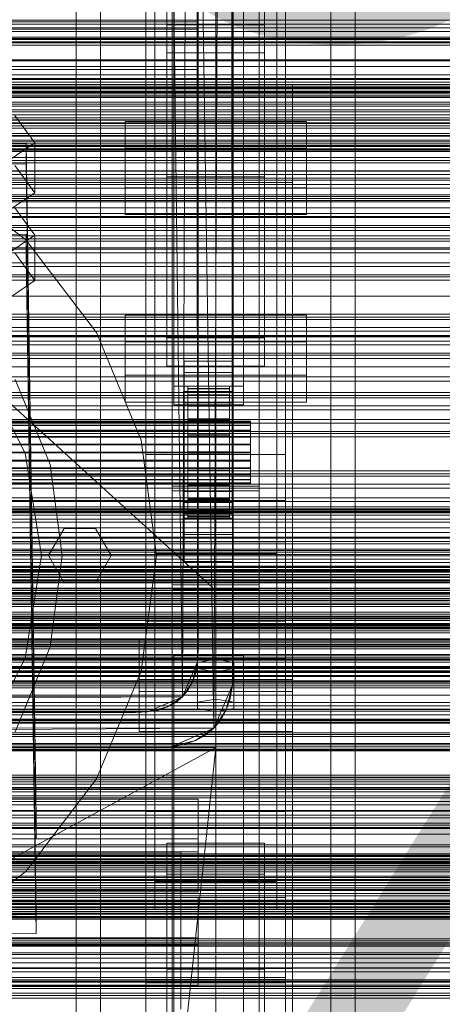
# Model space of a CAD drawing. Header units: millimetres. Extents: x -2233 to 61924, y -68080 to 6847.
# Tile 209 of 256: x 374 to 495, y -34379 to -34096. Entities that reach past the tile are written whole.
import ezdxf

# ---------------------------------------------------------------- set-up
doc = ezdxf.new("R2010")
doc.units = ezdxf.units.MM
for name, color, linetype, lineweight in [('COTAS_O', 1, 'Continuous', 0), ('COTAS_P', 1, 'Continuous', 0), ('frontal_briquetadora', 7, 'Continuous', 0), ('frontal_C01', 7, 'Continuous', 0), ('frontal_C02', 7, 'Continuous', 0), ('frontal_C03', 7, 'Continuous', 0), ('frontal_mezcladora', 7, 'Continuous', 0), ('frontal_secador', 7, 'Continuous', 0), ('frontal_tolva', 7, 'Continuous', 0)]:
    doc.layers.add(name, color=color, linetype=linetype, lineweight=lineweight)
doc.dimstyles.new('R19_100', dxfattribs={"dimtxt": 250, "dimasz": 150, "dimexe": 150, "dimexo": 80, "dimgap": 100, "dimtad": 1, "dimtih": 1, "dimtoh": 1, "dimdsep": 46, "dimcen": 0.09, "dimadec": 0, "dimazin": 0, "dimtfac": 1, "dimtdec": 4, "dimtofl": 0, "dimtmove": 0, "dimatfit": 3, "dimfxl": 1, "dimtolj": 1, "dimtzin": 0, "dimarcsym": 0})

# ---------------------------------------------------------------- blocks, each defined once
blk = doc.blocks.new('DIM_R27_48')
at = {"layer": 'COTAS_P'}
for p, q in [((-1750, -34600), (-1600, -34555)), ((2600, -34600), (2450, -34555)), ((-1750, -35500), (-1750, -34600)), ((-1750, -34600), (2600, -34600)), ((-1750, -34600), (-1600, -34645)), ((2600, -34600), (2450, -34645)), ((2600, -35500), (2600, -34600))]:
    blk.add_line(p, q, dxfattribs=at)
blk.add_text('4350 P', height=250, dxfattribs=at).set_placement((425, -34500))
blk = doc.blocks.new('DIM_R27_50')
at = {"layer": 'COTAS_P'}
for p, q in [((1705.78, -34504.95), (1551.9, -34475.9)), ((-194.22, -34704.95), (1705.78, -34504.95)), ((1705.78, -34504.95), (1561.32, -34565.4)), ((1800, -35400), (1705.78, -34504.95)), ((-194.22, -34704.95), (-49.75, -34644.49)), ((-100, -35600), (-194.22, -34704.95)), ((-194.22, -34704.95), (-40.33, -34734))]:
    blk.add_line(p, q, dxfattribs=at)
blk.add_text('1910.5 P', height=250, rotation=6.009, dxfattribs=at).set_placement((745.32, -34505.49))
blk = doc.blocks.new('DIM_R27_52')
at = {"layer": 'COTAS_O'}
for p, q in [((-1725, -33700), (-1575, -33655)), ((1725, -33700), (1575, -33655)), ((-1725, -34400), (-1725, -33700)), ((-1725, -33700), (1725, -33700)), ((-1725, -33700), (-1575, -33745)), ((1725, -33700), (1575, -33745)), ((1725, -34400), (1725, -33700))]:
    blk.add_line(p, q, dxfattribs=at)
blk.add_text('3450 O', height=250, dxfattribs=at).set_placement((0, -33600))
blk = doc.blocks.new('DIM_R27_53')
at = {"layer": 'COTAS_P'}
for p, q in [((-150, -32000), (550, -32000)), ((550, -32000), (505, -32150)), ((550, -34600), (550, -32000)), ((550, -32000), (595, -32150)), ((550, -34600), (505, -34450)), ((550, -34600), (595, -34450)), ((-150, -34600), (550, -34600))]:
    blk.add_line(p, q, dxfattribs=at)
blk.add_text('2600 P', height=250, rotation=90, dxfattribs=at).set_placement((450, -33300))
blk = doc.blocks.new('DIM_R27_56')
at = {"layer": 'COTAS_O'}
for p, q in [((-650, -34200), (-500, -34155)), ((650, -34200), (500, -34155)), ((-650, -34900), (-650, -34200)), ((-650, -34200), (650, -34200)), ((-650, -34200), (-500, -34245)), ((650, -34200), (500, -34245)), ((650, -34900), (650, -34200))]:
    blk.add_line(p, q, dxfattribs=at)
blk.add_text('1300 O', height=250, dxfattribs=at).set_placement((0, -34100))
blk = doc.blocks.new('DIM_R27_61')
at = {"layer": 'COTAS_P'}
for p, q in [((-305, -34680), (395, -34680)), ((395, -34680), (350, -34830)), ((395, -36000), (395, -34680)), ((395, -34680), (440, -34830)), ((395, -36000), (350, -35850)), ((395, -36000), (440, -35850)), ((-305, -36000), (395, -36000))]:
    blk.add_line(p, q, dxfattribs=at)
blk.add_text('1320 P', height=250, rotation=90, dxfattribs=at).set_placement((295, -35340))

msp = doc.modelspace()

# ---------------------------------------------------------------- linework, layer by layer
at = {"layer": 'frontal_briquetadora'}
for p, q in [((430, -34260), (430, -33820)), ((430, -34680), (430, -33820)), ((210, -34060), (430, -34260)), ((430, -34060), (430, -34490)), ((430, -34260), (430, -34060)), ((430, -34060), (430, -34496)), ((430, -34060), (430, -34305)), ((430, -34116.167), (430, -34115)), ((430, -34119.649), (430, -34116.167)), ((452, -34116.167), (452, -34115)), ((452, -34119.649), (452, -34116.167)), ((430, -34125.397), (430, -34119.649)), ((452, -34125.397), (452, -34119.649)), ((430, -34133.327), (430, -34125.397)), ((452, -34133.327), (452, -34125.397)), ((430, -34143.323), (430, -34133.327)), ((452, -34143.323), (452, -34133.327)), ((452, -34135.964), (452, -34134.226)), ((452, -34139.095), (452, -34135.964)), ((452, -34143), (452, -34139.095)), ((210, -34143), (452, -34143)), ((430, -34155.238), (430, -34143.323)), ((452, -34143), (452, -34146.905)), ((452, -34155.238), (452, -34143.323)), ((452, -34146.905), (452, -34150.036)), ((452, -34150.036), (452, -34151.774)), ((430, -34168.9), (430, -34155.238)), ((452, -34168.9), (452, -34155.238)), ((430, -34184.11), (430, -34168.9)), ((452, -34184.11), (452, -34168.9)), ((452, -34174.625), (452, -34172.888)), ((452, -34176.894), (452, -34173.435)), ((452, -34177.757), (452, -34174.625)), ((452, -34183.693), (452, -34176.894)), ((452, -34181.662), (452, -34177.757)), ((210, -34181.662), (452, -34181.662)), ((430, -34200.644), (430, -34184.11)), ((452, -34181.662), (452, -34185.567)), ((452, -34193.602), (452, -34183.693)), ((452, -34200.644), (452, -34184.11)), ((452, -34185.567), (452, -34188.698)), ((452, -34188.698), (452, -34190.436)), ((452, -34206.283), (452, -34193.602)), ((430, -34218.263), (430, -34200.644)), ((452, -34218.263), (452, -34200.644)), ((452, -34221.304), (452, -34206.283)), ((430, -34236.709), (430, -34218.263)), ((452, -34236.709), (452, -34218.263)), ((452, -34238.153), (452, -34221.304)), ((430, -34255.714), (430, -34236.709)), ((452, -34255.714), (452, -34236.709)), ((452, -34256.258), (452, -34238.153)), ((430, -34275), (430, -34255.714)), ((452, -34275), (452, -34255.714)), ((452, -34275), (452, -34256.258)), ((210, -34260), (430, -34260)), ((430, -34260), (430, -34305)), ((430, -34680), (430, -34260)), ((430, -34496), (430, -34260)), ((452, -34267.964), (452, -34266.226)), ((452, -34271.095), (452, -34267.964)), ((750, -34270.216), (200, -34270.216)), ((452, -34275), (452, -34271.095)), ((750, -34275), (200, -34275)), ((210, -34275), (452, -34275)), ((452, -34275), (430, -34275)), ((430, -34275), (430, -34294.286)), ((452, -34275), (452, -34278.905)), ((452, -34275), (452, -34293.742)), ((452, -34275), (452, -34294.286)), ((750, -34279.784), (200, -34279.784)), ((452, -34278.905), (452, -34282.036)), ((452, -34282.036), (452, -34283.774)), ((430, -34294.286), (430, -34313.291)), ((452, -34293.742), (452, -34311.847)), ((452, -34294.286), (452, -34313.291)), ((430, -34305), (210, -34305)), ((430, -34305), (222, -34418.333)), ((430, -34305), (418, -34418.333)), ((430, -34471), (430, -34305)), ((430, -34680), (430, -34305)), ((430, -34305), (430, -34496)), ((430, -34313.291), (430, -34331.737)), ((452, -34311.847), (452, -34328.696)), ((452, -34313.291), (452, -34331.737)), ((452, -34328.696), (452, -34343.717)), ((430, -34331.737), (430, -34349.356)), ((452, -34331.737), (452, -34349.356)), ((452, -34343.717), (452, -34356.398)), ((430, -34349.356), (430, -34365.89)), ((452, -34349.356), (452, -34365.89)), ((452, -34356.398), (452, -34366.307)), ((452, -34361.302), (452, -34359.564)), ((452, -34364.433), (452, -34361.302)), ((452, -34368.338), (452, -34364.433)), ((430, -34365.89), (430, -34381.1)), ((452, -34365.89), (452, -34381.1)), ((452, -34366.307), (452, -34373.106)), ((210, -34368.338), (452, -34368.338)), ((452, -34368.338), (452, -34372.243)), ((452, -34372.243), (452, -34375.375)), ((452, -34373.106), (452, -34376.565)), ((452, -34375.375), (452, -34377.112))]:
    msp.add_line(p, q, dxfattribs=at)
at = {"layer": 'frontal_C01'}
for p, q in [((410, -34323.351), (410, -33999.812)), ((450, -33999.812), (450, -34323.351)), ((410, -34371.499), (410, -34047.96)), ((410, -34372.443), (410, -34048.905)), ((450, -34371.499), (450, -34047.96)), ((450, -34048.905), (450, -34372.443)), ((417.5, -34657.873), (417.5, -34055.074)), ((442.5, -34055.074), (442.5, -34657.873)), ((418, -34201.387), (418, -34059.306)), ((438, -34059.306), (438, -34201.387)), ((412.5, -34343.381), (412.5, -34064.12)), ((418, -34064.699), (418, -34206.779)), ((438, -34206.779), (438, -34064.699)), ((447.5, -34064.12), (447.5, -34343.381)), ((412.5, -34351.469), (412.5, -34072.208)), ((447.5, -34351.469), (447.5, -34072.208)), ((417.5, -34684.054), (417.5, -34081.254)), ((442.5, -34684.054), (442.5, -34081.254)), ((425, -34085.38), (425, -34099.076)), ((425, -34085.38), (425, -34096.935)), ((410, -34410.962), (410, -34087.423)), ((450, -34410.962), (450, -34087.423)), ((425, -34096.935), (-425, -34096.935)), ((425, -34099.076), (-425, -34099.076)), ((416, -34105.902), (416, -34097.813)), ((416, -34097.813), (444, -34097.813)), ((416, -34187.564), (416, -34097.813)), ((425, -34110.632), (425, -34096.935)), ((425, -34110.632), (425, -34099.076)), ((444, -34097.813), (444, -34105.902)), ((444, -34097.813), (444, -34187.564)), ((444, -34105.902), (416, -34105.902)), ((416, -34105.902), (416, -34195.653)), ((444, -34195.653), (444, -34105.902)), ((-425, -34110.632), (425, -34110.632)), ((372.35, -34150.291), (378.086, -34158.178)), ((357.646, -34158.057), (375.644, -34157.811)), ((378.086, -34158.178), (366.618, -34165.914)), ((375.644, -34157.811), (375.644, -34163.204)), ((375.644, -34157.811), (378.512, -34352.922)), ((378.143, -34171.119), (378.086, -34158.178)), ((375.644, -34163.204), (357.646, -34163.449)), ((378.143, -34171.119), (372.408, -34163.233)), ((378.512, -34358.315), (375.644, -34163.204)), ((366.675, -34178.856), (378.143, -34171.119)), ((404, -34198.31), (404, -34181.055)), ((404, -34181.055), (456, -34181.055)), ((404, -34188.758), (404, -34181.055)), ((456, -34181.055), (456, -34198.31)), ((456, -34181.055), (456, -34188.758)), ((456, -34188.758), (404, -34188.758)), ((404, -34188.758), (404, -34206.014)), ((444, -34187.564), (416, -34187.564)), ((416, -34187.564), (416, -34195.653)), ((444, -34195.653), (444, -34187.564)), ((456, -34206.014), (456, -34188.758)), ((416, -34195.653), (444, -34195.653)), ((421, -34197.535), (421, -34194.299)), ((421, -34194.299), (435, -34194.299)), ((421, -34234.744), (421, -34194.299)), ((435, -34194.299), (435, -34197.535)), ((435, -34194.299), (435, -34234.744)), ((456, -34198.31), (404, -34198.31)), ((404, -34198.31), (404, -34206.014)), ((435, -34197.535), (421, -34197.535)), ((421, -34197.535), (421, -34237.98)), ((435, -34237.98), (435, -34197.535)), ((456, -34206.014), (456, -34198.31)), ((438, -34201.387), (418, -34201.387)), ((418, -34201.387), (418, -34206.779)), ((421, -34206.163), (421, -34202.927)), ((421, -34202.927), (435, -34202.927)), ((421, -34243.372), (421, -34202.927)), ((422, -34211.454), (422, -34201.455)), ((422, -34201.455), (422, -34202.047)), ((422, -34201.455), (434, -34201.455)), ((422, -34202.157), (422, -34201.455)), ((422, -34211.734), (422, -34202.047)), ((422, -34202.047), (422, -34203.894)), ((422, -34202.047), (434, -34202.047)), ((422, -34211.787), (422, -34202.157)), ((422, -34202.157), (434, -34202.157)), ((422, -34204.106), (422, -34202.157)), ((422, -34212.609), (422, -34203.894)), ((422, -34203.894), (422, -34206.869)), ((422, -34203.894), (434, -34203.894)), ((422, -34212.71), (422, -34204.106)), ((422, -34204.106), (434, -34204.106)), ((422, -34207.17), (422, -34204.106)), ((434, -34202.047), (434, -34201.455)), ((434, -34201.455), (434, -34211.454)), ((434, -34201.455), (434, -34202.157)), ((434, -34203.894), (434, -34202.047)), ((434, -34202.047), (434, -34211.734)), ((434, -34202.157), (434, -34211.787)), ((434, -34202.157), (434, -34204.106)), ((434, -34206.869), (434, -34203.894)), ((434, -34203.894), (434, -34212.609)), ((434, -34204.106), (434, -34212.71)), ((434, -34204.106), (434, -34207.17)), ((435, -34202.927), (435, -34206.163)), ((435, -34202.927), (435, -34243.372)), ((438, -34206.779), (438, -34201.387)), ((404, -34206.014), (456, -34206.014)), ((418, -34206.779), (438, -34206.779)), ((435, -34206.163), (421, -34206.163)), ((421, -34206.163), (421, -34246.607)), ((422, -34214.019), (422, -34206.869)), ((422, -34206.869), (422, -34210.77)), ((422, -34206.869), (434, -34206.869)), ((434, -34210.77), (434, -34206.869)), ((434, -34206.869), (434, -34214.019)), ((435, -34246.607), (435, -34206.163)), ((422, -34214.161), (422, -34207.17)), ((422, -34207.17), (434, -34207.17)), ((422, -34211.138), (422, -34207.17)), ((434, -34207.17), (434, -34214.161)), ((434, -34207.17), (434, -34211.138)), ((-440, -34211.454), (440, -34211.454)), ((-440, -34211.734), (440, -34211.734)), ((-440, -34211.787), (440, -34211.787)), ((-440, -34212.609), (440, -34212.609)), ((422, -34215.866), (422, -34210.77)), ((422, -34210.77), (422, -34215.331)), ((422, -34210.77), (434, -34210.77)), ((422, -34216.041), (422, -34211.138)), ((422, -34211.138), (434, -34211.138)), ((422, -34215.742), (422, -34211.138)), ((422, -34211.734), (422, -34211.454)), ((434, -34211.454), (422, -34211.454)), ((422, -34211.454), (422, -34211.787)), ((422, -34212.609), (422, -34211.734)), ((434, -34211.734), (422, -34211.734)), ((434, -34211.787), (422, -34211.787)), ((422, -34211.787), (422, -34212.71)), ((422, -34214.019), (422, -34212.609)), ((434, -34212.609), (422, -34212.609)), ((434, -34215.331), (434, -34210.77)), ((434, -34210.77), (434, -34215.866)), ((434, -34211.138), (434, -34216.041)), ((434, -34211.138), (434, -34215.742)), ((434, -34211.454), (434, -34211.734)), ((434, -34211.787), (434, -34211.454)), ((434, -34211.734), (434, -34212.609)), ((434, -34212.71), (434, -34211.787)), ((434, -34212.609), (434, -34214.019)), ((440, -34211.734), (440, -34211.454)), ((440, -34211.454), (440, -34211.787)), ((440, -34212.609), (440, -34211.734)), ((440, -34211.787), (440, -34212.71)), ((440, -34214.019), (440, -34212.609)), ((-440, -34212.71), (440, -34212.71)), ((-440, -34214.019), (440, -34214.019)), ((-440, -34214.161), (440, -34214.161)), ((434, -34212.71), (422, -34212.71)), ((422, -34212.71), (422, -34214.161)), ((422, -34215.866), (422, -34214.019)), ((434, -34214.019), (422, -34214.019)), ((434, -34214.161), (422, -34214.161)), ((422, -34214.161), (422, -34216.041)), ((422, -34215.331), (422, -34218.027)), ((434, -34215.331), (422, -34215.331)), ((422, -34215.331), (422, -34220.241)), ((434, -34214.161), (434, -34212.71)), ((434, -34214.019), (434, -34215.866)), ((434, -34216.041), (434, -34214.161)), ((434, -34218.027), (434, -34215.331)), ((434, -34220.241), (434, -34215.331)), ((440, -34212.71), (440, -34214.161)), ((440, -34215.866), (440, -34214.019)), ((440, -34214.161), (440, -34216.041)), ((-440, -34215.866), (440, -34215.866)), ((-440, -34216.041), (440, -34216.041)), ((440, -34218.027), (-440, -34218.027)), ((-440, -34218.221), (440, -34218.221)), ((422, -34218.221), (422, -34215.742)), ((422, -34215.742), (434, -34215.742)), ((422, -34220.666), (422, -34215.742)), ((422, -34218.027), (422, -34215.866)), ((434, -34215.866), (422, -34215.866)), ((434, -34216.041), (422, -34216.041)), ((422, -34216.041), (422, -34218.221)), ((422, -34218.027), (434, -34218.027)), ((422, -34220.353), (422, -34218.027)), ((434, -34218.221), (422, -34218.221)), ((422, -34218.221), (422, -34220.554)), ((434, -34215.742), (434, -34218.221)), ((434, -34215.742), (434, -34220.666)), ((434, -34215.866), (434, -34218.027)), ((434, -34218.221), (434, -34216.041)), ((434, -34218.027), (434, -34220.353)), ((434, -34220.554), (434, -34218.221)), ((440, -34218.027), (440, -34215.866)), ((440, -34216.041), (440, -34218.221)), ((440, -34220.353), (440, -34218.027)), ((440, -34218.221), (440, -34220.554)), ((-440, -34220.353), (440, -34220.353)), ((-440, -34220.554), (440, -34220.554)), ((422, -34220.353), (422, -34220.241)), ((422, -34220.241), (422, -34225.165)), ((422, -34220.241), (434, -34220.241)), ((422, -34222.685), (422, -34220.353)), ((434, -34220.353), (422, -34220.353)), ((422, -34220.554), (422, -34220.666)), ((434, -34220.554), (422, -34220.554)), ((422, -34220.554), (422, -34222.88)), ((422, -34220.666), (434, -34220.666)), ((422, -34225.576), (422, -34220.666)), ((434, -34225.165), (434, -34220.241)), ((434, -34220.241), (434, -34220.353)), ((434, -34220.353), (434, -34222.685)), ((434, -34220.666), (434, -34220.554)), ((434, -34222.88), (434, -34220.554)), ((434, -34220.666), (434, -34225.576)), ((440, -34222.685), (440, -34220.353)), ((440, -34220.554), (440, -34222.88)), ((-440, -34222.685), (440, -34222.685)), ((-440, -34222.88), (440, -34222.88)), ((422, -34224.866), (422, -34222.685)), ((422, -34222.685), (422, -34225.165)), ((434, -34222.685), (422, -34222.685)), ((422, -34222.88), (422, -34225.576)), ((434, -34222.88), (422, -34222.88)), ((422, -34222.88), (422, -34225.04)), ((434, -34225.165), (434, -34222.685)), ((434, -34222.685), (434, -34224.866)), ((434, -34225.576), (434, -34222.88)), ((434, -34225.04), (434, -34222.88)), ((440, -34224.866), (440, -34222.685)), ((440, -34222.88), (440, -34225.04)), ((-440, -34224.866), (440, -34224.866)), ((-440, -34225.04), (440, -34225.04)), ((-440, -34226.746), (440, -34226.746)), ((422, -34226.746), (422, -34224.866)), ((422, -34224.866), (422, -34229.769)), ((434, -34224.866), (422, -34224.866)), ((422, -34225.04), (422, -34230.137)), ((434, -34225.04), (422, -34225.04)), ((422, -34225.04), (422, -34226.888)), ((422, -34225.165), (422, -34229.769)), ((422, -34225.165), (434, -34225.165)), ((422, -34225.576), (434, -34225.576)), ((422, -34230.137), (422, -34225.576)), ((422, -34228.197), (422, -34226.746)), ((422, -34226.746), (422, -34233.737)), ((434, -34226.746), (422, -34226.746)), ((434, -34229.769), (434, -34224.866)), ((434, -34224.866), (434, -34226.746)), ((434, -34230.137), (434, -34225.04)), ((434, -34226.888), (434, -34225.04)), ((434, -34229.769), (434, -34225.165)), ((434, -34225.576), (434, -34230.137)), ((434, -34233.737), (434, -34226.746)), ((434, -34226.746), (434, -34228.197)), ((440, -34226.746), (440, -34224.866)), ((440, -34225.04), (440, -34226.888)), ((440, -34228.197), (440, -34226.746)), ((-440, -34226.888), (440, -34226.888)), ((-440, -34228.197), (440, -34228.197)), ((-440, -34228.297), (440, -34228.297)), ((-440, -34229.12), (440, -34229.12)), ((-440, -34229.172), (440, -34229.172)), ((-440, -34229.453), (440, -34229.453)), ((422, -34226.888), (422, -34234.038)), ((434, -34226.888), (422, -34226.888)), ((422, -34226.888), (422, -34228.297)), ((422, -34229.12), (422, -34228.197)), ((422, -34228.197), (422, -34236.8)), ((434, -34228.197), (422, -34228.197)), ((422, -34228.297), (422, -34237.013)), ((434, -34228.297), (422, -34228.297)), ((422, -34228.297), (422, -34229.172)), ((422, -34229.453), (422, -34229.12)), ((422, -34229.12), (422, -34238.75)), ((434, -34229.12), (422, -34229.12)), ((422, -34229.172), (422, -34238.86)), ((434, -34229.172), (422, -34229.172)), ((422, -34229.172), (422, -34229.453)), ((422, -34229.453), (422, -34239.452)), ((434, -34229.453), (422, -34229.453)), ((434, -34234.038), (434, -34226.888)), ((434, -34228.297), (434, -34226.888)), ((434, -34236.8), (434, -34228.197)), ((434, -34228.197), (434, -34229.12)), ((434, -34237.013), (434, -34228.297)), ((434, -34229.172), (434, -34228.297)), ((434, -34238.75), (434, -34229.12)), ((434, -34229.12), (434, -34229.453)), ((434, -34238.86), (434, -34229.172)), ((434, -34229.453), (434, -34229.172)), ((434, -34239.452), (434, -34229.453)), ((440, -34226.888), (440, -34228.297)), ((440, -34229.12), (440, -34228.197)), ((440, -34228.297), (440, -34229.172)), ((440, -34229.453), (440, -34229.12)), ((440, -34229.172), (440, -34229.453)), ((421, -34243.988), (421, -34231.586)), ((421, -34231.586), (435, -34231.586)), ((421, -34239.289), (421, -34231.586)), ((422, -34229.769), (422, -34233.737)), ((422, -34229.769), (434, -34229.769)), ((422, -34230.137), (434, -34230.137)), ((422, -34234.038), (422, -34230.137)), ((434, -34233.737), (434, -34229.769)), ((434, -34230.137), (434, -34234.038)), ((435, -34231.586), (435, -34243.988)), ((435, -34231.586), (435, -34239.289)), ((435, -34234.744), (421, -34234.744)), ((421, -34234.744), (421, -34237.98)), ((422, -34233.737), (422, -34236.8)), ((422, -34233.737), (434, -34233.737)), ((422, -34234.038), (434, -34234.038)), ((422, -34237.013), (422, -34234.038)), ((434, -34236.8), (434, -34233.737)), ((434, -34234.038), (434, -34237.013)), ((435, -34237.98), (435, -34234.744)), ((421, -34237.98), (435, -34237.98)), ((422, -34236.8), (422, -34238.75)), ((422, -34236.8), (434, -34236.8)), ((422, -34237.013), (434, -34237.013)), ((422, -34238.86), (422, -34237.013)), ((434, -34238.75), (434, -34236.8)), ((434, -34237.013), (434, -34238.86)), ((435, -34239.289), (421, -34239.289)), ((421, -34239.289), (421, -34251.692)), ((422, -34238.75), (422, -34239.452)), ((422, -34238.75), (434, -34238.75)), ((422, -34238.86), (434, -34238.86)), ((422, -34239.452), (422, -34238.86)), ((422, -34239.452), (434, -34239.452)), ((434, -34239.452), (434, -34238.75)), ((434, -34238.86), (434, -34239.452)), ((435, -34251.692), (435, -34239.289)), ((435, -34243.372), (421, -34243.372)), ((421, -34243.372), (421, -34246.607)), ((435, -34246.607), (435, -34243.372)), ((435, -34243.988), (421, -34243.988)), ((421, -34243.988), (421, -34251.692)), ((435, -34251.692), (435, -34243.988)), ((421, -34246.607), (435, -34246.607)), ((421, -34251.692), (435, -34251.692)), ((450, -34323.351), (410, -34323.351)), ((410, -34323.351), (410, -34371.499)), ((410, -34646.889), (410, -34323.351)), ((450, -34371.499), (450, -34323.351)), ((450, -34323.351), (450, -34646.889)), ((-450, -34337.218), (450, -34337.218)), ((450, -34337.218), (450, -34348.002)), ((450, -34337.218), (450, -34370.922)), ((447.5, -34343.381), (412.5, -34343.381)), ((412.5, -34343.381), (412.5, -34351.469)), ((447.5, -34351.469), (447.5, -34343.381)), ((450, -34348.002), (-450, -34348.002)), ((-425, -34347.993), (425, -34347.993)), ((425, -34347.993), (425, -34361.689)), ((425, -34347.993), (425, -34359.548)), ((450, -34381.706), (450, -34348.002)), ((378.512, -34352.922), (360.514, -34353.167)), ((378.512, -34358.315), (378.512, -34352.922)), ((412.5, -34351.469), (447.5, -34351.469)), ((360.514, -34358.56), (378.512, -34358.315)), ((425, -34359.548), (-425, -34359.548)), ((425, -34361.689), (-425, -34361.689)), ((416, -34368.515), (416, -34360.426)), ((416, -34360.426), (444, -34360.426)), ((416, -34451.787), (416, -34360.426)), ((425, -34373.245), (425, -34359.548)), ((425, -34373.245), (425, -34361.689)), ((444, -34360.426), (444, -34368.515)), ((444, -34360.426), (444, -34451.787)), ((444, -34368.515), (416, -34368.515)), ((416, -34368.515), (416, -34459.876)), ((444, -34459.876), (444, -34368.515)), ((450, -34370.922), (-450, -34370.922)), ((-425, -34373.245), (425, -34373.245)), ((410, -34371.499), (450, -34371.499)), ((410, -34695.038), (410, -34371.499)), ((450, -34372.443), (410, -34372.443)), ((410, -34372.443), (410, -34410.962)), ((410, -34695.982), (410, -34372.443)), ((450, -34381.706), (450, -34370.922)), ((450, -34695.038), (450, -34371.499)), ((450, -34410.962), (450, -34372.443)), ((450, -34372.443), (450, -34695.982))]:
    msp.add_line(p, q, dxfattribs=at)
at = {"layer": 'frontal_C02'}
for p, q in [((390, -35975), (390, -33530.372)), ((397, -35975), (397, -33530.372)), ((463, -35975), (463, -33530.372)), ((470, -35975), (470, -33530.372)), ((417.5, -34231.462), (417.5, -33692.436)), ((442.5, -33692.436), (442.5, -34231.462)), ((417.5, -34258.348), (417.5, -33719.322)), ((442.5, -34258.348), (442.5, -33719.322)), ((410, -34221.042), (410, -33863.38)), ((450, -33863.38), (450, -34221.042)), ((410, -34268.769), (410, -33911.107)), ((450, -34268.769), (450, -33911.107)), ((390, -35975), (390, -34035.57)), ((397, -35975), (397, -34035.57)), ((463, -35975), (463, -34035.57)), ((470, -35975), (470, -34035.57)), ((416, -34132.492), (416, -34041.93)), ((444, -34041.93), (444, -34132.492)), ((410, -34402.112), (410, -34044.45)), ((450, -34044.45), (450, -34402.112)), ((416, -34050.871), (416, -34141.434)), ((444, -34141.434), (444, -34050.871)), ((412.5, -34240.435), (412.5, -34059.07)), ((447.5, -34059.07), (447.5, -34240.435)), ((412.5, -34249.376), (412.5, -34068.012)), ((447.5, -34249.376), (447.5, -34068.012)), ((410, -34440.294), (410, -34082.632)), ((450, -34440.294), (450, -34082.632)), ((372.35, -34123.842), (378.086, -34131.659)), ((404, -34144.591), (404, -34125.516)), ((404, -34125.516), (456, -34125.516)), ((404, -34133.152), (404, -34125.516)), ((456, -34125.516), (456, -34144.591)), ((456, -34125.516), (456, -34133.152)), ((357.646, -34131.971), (375.644, -34131.727)), ((378.086, -34131.659), (366.618, -34139.328)), ((375.644, -34131.727), (375.644, -34137.689)), ((375.644, -34131.727), (378.512, -34325.132)), ((378.143, -34145.966), (378.086, -34131.659)), ((456, -34133.152), (404, -34133.152)), ((404, -34133.152), (404, -34152.228)), ((444, -34132.492), (416, -34132.492)), ((416, -34132.492), (416, -34141.434)), ((444, -34141.434), (444, -34132.492)), ((456, -34152.228), (456, -34133.152)), ((375.644, -34137.689), (357.646, -34137.932)), ((378.143, -34145.966), (372.408, -34138.148)), ((378.512, -34331.094), (375.644, -34137.689)), ((416, -34141.434), (444, -34141.434)), ((456, -34144.591), (404, -34144.591)), ((404, -34144.591), (404, -34152.228)), ((456, -34152.228), (456, -34144.591)), ((366.675, -34153.635), (378.143, -34145.966)), ((404, -34152.228), (456, -34152.228)), ((450, -34221.042), (410, -34221.042)), ((410, -34221.042), (410, -34268.769)), ((410, -34578.704), (410, -34221.042)), ((450, -34268.769), (450, -34221.042)), ((450, -34221.042), (450, -34578.704)), ((442.5, -34230.064), (417.5, -34230.064)), ((417.5, -34230.064), (417.5, -34259.747)), ((417.5, -34406.362), (417.5, -34230.064)), ((417.5, -34258.348), (417.5, -34231.462)), ((417.5, -34231.462), (442.5, -34231.462)), ((442.5, -34259.747), (442.5, -34230.064)), ((442.5, -34230.064), (442.5, -34406.362)), ((442.5, -34231.462), (442.5, -34258.348)), ((-450, -34234.172), (450, -34234.172)), ((450, -34234.172), (450, -34246.094)), ((450, -34234.172), (450, -34267.581)), ((447.5, -34240.435), (412.5, -34240.435)), ((412.5, -34240.435), (412.5, -34249.376)), ((447.5, -34249.376), (447.5, -34240.435)), ((450, -34246.094), (-450, -34246.094)), ((450, -34279.503), (450, -34246.094)), ((412.5, -34249.376), (447.5, -34249.376)), ((442.5, -34258.348), (417.5, -34258.348)), ((417.5, -34259.747), (442.5, -34259.747)), ((417.5, -34436.044), (417.5, -34259.747)), ((442.5, -34436.044), (442.5, -34259.747)), ((450, -34267.581), (-450, -34267.581)), ((410, -34268.769), (450, -34268.769)), ((410, -34626.431), (410, -34268.769)), ((450, -34279.503), (450, -34267.581)), ((450, -34626.431), (450, -34268.769)), ((408, -34288.94), (408, -34274.037)), ((408, -34274.037), (452, -34274.037)), ((408, -34285.492), (408, -34274.037)), ((452, -34274.037), (452, -34288.94)), ((452, -34274.037), (452, -34285.492)), ((-450, -34279.503), (450, -34279.503)), ((418, -34284.469), (418, -34278.508)), ((418, -34278.508), (438, -34278.508)), ((418, -34422.539), (418, -34278.508)), ((430, -34279.7), (424.804, -34280.595)), ((435.196, -34280.595), (430, -34279.7)), ((430, -34291.155), (430, -34279.7)), ((438, -34278.508), (438, -34284.469)), ((438, -34278.508), (438, -34422.539)), ((424.804, -34280.595), (424.804, -34282.383)), ((424.804, -34292.049), (424.804, -34280.595)), ((424.804, -34282.383), (430, -34283.277)), ((424.804, -34293.838), (424.804, -34282.383)), ((430, -34283.277), (435.196, -34282.383)), ((435.196, -34282.383), (435.196, -34280.595)), ((435.196, -34292.049), (435.196, -34280.595)), ((435.196, -34293.838), (435.196, -34282.383)), ((452, -34285.492), (408, -34285.492)), ((408, -34285.492), (408, -34300.395)), ((438, -34284.469), (418, -34284.469)), ((418, -34284.469), (418, -34428.5)), ((430, -34283.277), (430, -34294.732)), ((438, -34428.5), (438, -34284.469)), ((452, -34300.395), (452, -34285.492)), ((452, -34288.94), (408, -34288.94)), ((408, -34288.94), (408, -34300.395)), ((424.804, -34292.049), (430, -34291.155)), ((430, -34291.155), (435.196, -34292.049)), ((452, -34300.395), (452, -34288.94)), ((424.804, -34293.838), (424.804, -34292.049)), ((430, -34294.732), (424.804, -34293.838)), ((435.196, -34293.838), (430, -34294.732)), ((435.196, -34292.049), (435.196, -34293.838)), ((408, -34300.395), (452, -34300.395)), ((-425, -34319.779), (425, -34319.779)), ((425, -34319.779), (425, -34334.92)), ((425, -34319.779), (425, -34331.234)), ((378.512, -34325.132), (360.514, -34325.376)), ((378.512, -34331.094), (378.512, -34325.132)), ((360.514, -34331.337), (378.512, -34331.094)), ((425, -34331.234), (-425, -34331.234)), ((416, -34341.366), (416, -34332.424)), ((416, -34332.424), (444, -34332.424)), ((416, -34424.583), (416, -34332.424)), ((425, -34346.375), (425, -34331.234)), ((444, -34332.424), (444, -34341.366)), ((444, -34332.424), (444, -34424.583)), ((425, -34334.92), (-425, -34334.92)), ((425, -34346.375), (425, -34334.92)), ((444, -34341.366), (416, -34341.366)), ((416, -34341.366), (416, -34433.524)), ((444, -34433.524), (444, -34341.366)), ((-425, -34346.375), (425, -34346.375))]:
    msp.add_line(p, q, dxfattribs=at)
at = {"layer": 'frontal_C03'}
for p, q in [((-1250, -34096.536), (1250, -34096.536)), ((-1250, -34097.665), (1250, -34097.665)), ((1250, -34098.726), (-1250, -34098.726)), ((1250, -34099.783), (-1250, -34099.783)), ((-1250, -34101.385), (1250, -34101.385)), ((1250, -34102.09), (-1250, -34102.09)), ((1250, -34102.744), (-1250, -34102.744)), ((-1250, -34102.981), (1250, -34102.981)), ((1250, -34103.625), (-1250, -34103.625)), ((-1250, -34107.828), (1250, -34107.828)), ((-1250, -34109.784), (1250, -34109.784)), ((1250, -34113.431), (-1250, -34113.431)), ((-1268, -34115.802), (1268, -34115.802)), ((-1268, -34116.026), (1268, -34116.026)), ((-1268, -34116.191), (1268, -34116.191)), ((1250, -34114.313), (-1250, -34114.313)), ((1250, -34114.966), (-1250, -34114.966)), ((-1250, -34115.429), (1250, -34115.429)), ((-1268, -34116.848), (1268, -34116.848)), ((-1268, -34117.166), (1268, -34117.166)), ((-1268, -34118.212), (1268, -34118.212)), ((-1268, -34118.661), (1268, -34118.661)), ((1250, -34117.274), (-1250, -34117.274)), ((1250, -34117.61), (-1250, -34117.61)), ((-1250, -34118.331), (1250, -34118.331)), ((-1268, -34120.024), (1268, -34120.024)), ((-1268, -34120.574), (1268, -34120.574)), ((-1268, -34122.162), (1268, -34122.162)), ((1250, -34121.183), (-1250, -34121.183)), ((1250, -34122.24), (-1250, -34122.24)), ((1268, -34122.775), (-1268, -34122.775)), ((-1268, -34124.479), (1268, -34124.479)), ((-1268, -34125.114), (1268, -34125.114)), ((-1250, -34123.667), (1250, -34123.667)), ((1250, -34124.548), (-1250, -34124.548)), ((-1268, -34126.817), (1268, -34126.817)), ((-1268, -34127.431), (1268, -34127.431)), ((1250, -34125.201), (-1250, -34125.201)), ((-1250, -34125.925), (1250, -34125.925)), ((1250, -34126.083), (-1250, -34126.083)), ((-1268, -34129.018), (1268, -34129.018)), ((-1268, -34129.568), (1268, -34129.568)), ((-1268, -34130.932), (1268, -34130.932)), ((-1268, -34131.381), (1268, -34131.381)), ((-1268, -34132.427), (1268, -34132.427)), ((-1268, -34132.744), (1268, -34132.744)), ((-1268, -34133.402), (1268, -34133.402)), ((-1268, -34133.566), (1268, -34133.566)), ((-1250, -34131.983), (1250, -34131.983)), ((-1268, -34133.791), (1268, -34133.791)), ((-1250, -34134.164), (1250, -34134.164)), ((1250, -34135.889), (-1250, -34135.889)), ((1250, -34136.77), (-1250, -34136.77)), ((1250, -34137.424), (-1250, -34137.424)), ((1250, -34139.731), (-1250, -34139.731)), ((-1250, -34139.809), (1250, -34139.809)), ((-1250, -34140.789), (1250, -34140.789)), ((-1250, -34141.764), (1250, -34141.764)), ((1250, -34143.641), (-1250, -34143.641)), ((1250, -34144.698), (-1250, -34144.698)), ((-1250, -34146.611), (1250, -34146.611)), ((1250, -34147.006), (-1250, -34147.006)), ((1250, -34147.659), (-1250, -34147.659)), ((-1250, -34148.208), (1250, -34148.208)), ((1250, -34148.54), (-1250, -34148.54)), ((-1500, -34152.753), (1500, -34152.753)), ((-1250, -34151.927), (1250, -34151.927)), ((-1250, -34153.056), (1250, -34153.056)), ((-1250, -34155.394), (1250, -34155.394)), ((-1250, -34155.979), (1250, -34155.979)), ((-1250, -34156.776), (1250, -34156.776)), ((1250, -34158.347), (-1250, -34158.347)), ((1500, -34161.736), (-1500, -34161.736)), ((1250, -34159.228), (-1250, -34159.228)), ((1250, -34159.882), (-1250, -34159.882)), ((1250, -34162.189), (-1250, -34162.189)), ((-1250, -34163.246), (1250, -34163.246)), ((1250, -34166.098), (-1250, -34166.098)), ((1250, -34167.156), (-1250, -34167.156)), ((1250, -34169.463), (-1250, -34169.463)), ((1250, -34170.117), (-1250, -34170.117)), ((1250, -34170.998), (-1250, -34170.998)), ((-1500, -34175.611), (1500, -34175.611)), ((1250, -34180.804), (-1250, -34180.804)), ((1250, -34181.686), (-1250, -34181.686)), ((1250, -34182.339), (-1250, -34182.339)), ((1500, -34186.859), (-1500, -34186.859)), ((1500, -34187.019), (-1500, -34187.019)), ((1250, -34184.647), (-1250, -34184.647)), ((-1250, -34185.704), (1250, -34185.704)), ((1500, -34187.304), (-1500, -34187.304)), ((1250, -34188.556), (-1250, -34188.556)), ((1250, -34189.613), (-1250, -34189.613)), ((1250, -34191.921), (-1250, -34191.921)), ((1250, -34192.574), (-1250, -34192.574)), ((1250, -34193.456), (-1250, -34193.456)), ((-1500, -34195.842), (1500, -34195.842)), ((-1500, -34198.712), (1500, -34198.712)), ((1250, -34203.262), (-1250, -34203.262)), ((1250, -34204.143), (-1250, -34204.143)), ((1250, -34204.797), (-1250, -34204.797)), ((1250, -34207.104), (-1250, -34207.104)), ((-1250, -34208.162), (1250, -34208.162)), ((1250, -34211.014), (-1250, -34211.014)), ((1250, -34212.071), (-1250, -34212.071)), ((1250, -34214.378), (-1250, -34214.378)), ((1250, -34215.032), (-1250, -34215.032)), ((1250, -34215.913), (-1250, -34215.913)), ((1250, -34225.72), (-1250, -34225.72)), ((1250, -34226.601), (-1250, -34226.601)), ((1250, -34227.254), (-1250, -34227.254)), ((1250, -34229.562), (-1250, -34229.562)), ((-1250, -34230.619), (1250, -34230.619)), ((1250, -34233.471), (-1250, -34233.471)), ((1250, -34234.529), (-1250, -34234.529)), ((-1250, -34236.6), (1250, -34236.6)), ((1250, -34236.836), (-1250, -34236.836)), ((-1250, -34237.233), (1250, -34237.233)), ((1250, -34237.49), (-1250, -34237.49)), ((-1250, -34237.697), (1250, -34237.697)), ((1250, -34238.371), (-1250, -34238.371)), ((-1250, -34239.553), (1250, -34239.553)), ((-1250, -34240.449), (1250, -34240.449)), ((-1250, -34243.401), (1250, -34243.401)), ((-1250, -34244.669), (1250, -34244.669)), ((1250, -34248.177), (-1250, -34248.177)), ((-1250, -34248.516), (1250, -34248.516)), ((1250, -34249.059), (-1250, -34249.059)), ((1250, -34249.712), (-1250, -34249.712)), ((-1250, -34250.068), (1250, -34250.068)), ((1250, -34252.019), (-1250, -34252.019)), ((-1500, -34252.99), (1500, -34252.99)), ((-1500, -34253.214), (1500, -34253.214)), ((-1500, -34253.379), (1500, -34253.379)), ((-1500, -34254.036), (1500, -34254.036)), ((-1500, -34254.354), (1500, -34254.354)), ((-1250, -34253.077), (1250, -34253.077)), ((-1250, -34254.549), (1250, -34254.549)), ((-1500, -34255.4), (1500, -34255.4)), ((-1500, -34255.849), (1500, -34255.849)), ((-1500, -34257.212), (1500, -34257.212)), ((-1500, -34257.762), (1500, -34257.762)), ((1250, -34255.929), (-1250, -34255.929)), ((1250, -34256.28), (-1250, -34256.28)), ((1250, -34256.986), (-1250, -34256.986)), ((-1500, -34259.35), (1500, -34259.35)), ((1500, -34259.963), (-1500, -34259.963)), ((1250, -34259.294), (-1250, -34259.294)), ((1250, -34259.947), (-1250, -34259.947)), ((-1500, -34261.667), (1500, -34261.667)), ((-1500, -34262.302), (1500, -34262.302)), ((1250, -34260.828), (-1250, -34260.828)), ((-1250, -34261.088), (1250, -34261.088)), ((-1250, -34262.881), (1250, -34262.881)), ((-1500, -34264.006), (1500, -34264.006)), ((-1500, -34264.619), (1500, -34264.619)), ((-1500, -34266.207), (1500, -34266.207)), ((-1500, -34266.757), (1500, -34266.757)), ((-1500, -34268.12), (1500, -34268.12)), ((-1500, -34268.569), (1500, -34268.569)), ((-1250, -34267.689), (1250, -34267.689)), ((-1500, -34269.615), (1500, -34269.615)), ((-1500, -34269.933), (1500, -34269.933)), ((-1500, -34270.59), (1500, -34270.59)), ((-1500, -34270.754), (1500, -34270.754)), ((-1500, -34270.979), (1500, -34270.979)), ((-1250, -34269.42), (1250, -34269.42)), ((1250, -34270.635), (-1250, -34270.635)), ((1250, -34271.516), (-1250, -34271.516)), ((1250, -34272.17), (-1250, -34272.17)), ((-1250, -34273.9), (1250, -34273.9)), ((1250, -34274.477), (-1250, -34274.477)), ((-1250, -34275.453), (1250, -34275.453)), ((-1250, -34275.534), (1250, -34275.534)), ((1250, -34278.387), (-1250, -34278.387)), ((-1250, -34279.3), (1250, -34279.3)), ((1250, -34279.444), (-1250, -34279.444)), ((-1250, -34280.567), (1250, -34280.567)), ((1250, -34281.751), (-1250, -34281.751)), ((1250, -34282.405), (-1250, -34282.405)), ((1250, -34283.286), (-1250, -34283.286)), ((-1250, -34283.52), (1250, -34283.52)), ((-1250, -34284.416), (1250, -34284.416)), ((-1250, -34286.272), (1250, -34286.272)), ((-1250, -34286.736), (1250, -34286.736)), ((-1250, -34287.369), (1250, -34287.369)), ((1250, -34293.092), (-1250, -34293.092)), ((1250, -34293.974), (-1250, -34293.974)), ((1250, -34294.627), (-1250, -34294.627)), ((1250, -34296.935), (-1250, -34296.935)), ((-1250, -34297.992), (1250, -34297.992)), ((1250, -34300.844), (-1250, -34300.844)), ((1250, -34301.902), (-1250, -34301.902)), ((1250, -34304.209), (-1250, -34304.209)), ((1250, -34304.862), (-1250, -34304.862)), ((1250, -34305.744), (-1250, -34305.744)), ((-1250, -34312.901), (1250, -34312.901)), ((-1250, -34313.698), (1250, -34313.698)), ((-1250, -34314.283), (1250, -34314.283)), ((1250, -34315.55), (-1250, -34315.55)), ((1250, -34316.431), (-1250, -34316.431)), ((-1250, -34316.621), (1250, -34316.621)), ((1250, -34317.085), (-1250, -34317.085)), ((-1250, -34317.75), (1250, -34317.75)), ((1250, -34319.392), (-1250, -34319.392)), ((-1250, -34320.45), (1250, -34320.45)), ((-1250, -34321.469), (1250, -34321.469)), ((-1250, -34323.066), (1250, -34323.066)), ((1250, -34323.302), (-1250, -34323.302)), ((1250, -34324.359), (-1250, -34324.359)), ((1250, -34326.667), (-1250, -34326.667)), ((1250, -34327.32), (-1250, -34327.32)), ((-1250, -34327.913), (1250, -34327.913)), ((1250, -34328.201), (-1250, -34328.201)), ((-1250, -34329.869), (1250, -34329.869)), ((-1268, -34335.887), (1268, -34335.887)), ((-1268, -34336.111), (1268, -34336.111)), ((-1268, -34336.275), (1268, -34336.275)), ((-1250, -34335.513), (1250, -34335.513)), ((-1268, -34336.933), (1268, -34336.933)), ((-1268, -34337.25), (1268, -34337.25)), ((-1268, -34338.296), (1268, -34338.296)), ((-1268, -34338.746), (1268, -34338.746)), ((1250, -34337.695), (-1250, -34337.695)), ((1250, -34338.008), (-1250, -34338.008)), ((1250, -34338.889), (-1250, -34338.889)), ((1250, -34339.543), (-1250, -34339.543)), ((-1268, -34340.109), (1268, -34340.109)), ((-1268, -34340.659), (1268, -34340.659)), ((-1268, -34342.246), (1268, -34342.246)), ((1250, -34341.85), (-1250, -34341.85)), ((1530, -34343.773), (-1530, -34343.773)), ((1268, -34342.86), (-1268, -34342.86)), ((-1268, -34344.563), (1268, -34344.563)), ((-1268, -34345.199), (1268, -34345.199)), ((-1250, -34342.907), (1250, -34342.907)), ((-1250, -34343.752), (1250, -34343.752)), ((-1268, -34346.902), (1268, -34346.902)), ((-1268, -34347.516), (1268, -34347.516)), ((1250, -34345.759), (-1250, -34345.759)), ((-1250, -34346.01), (1250, -34346.01)), ((1250, -34346.817), (-1250, -34346.817)), ((1530, -34348.773), (-1530, -34348.773)), ((-1268, -34349.103), (1268, -34349.103)), ((-1268, -34349.653), (1268, -34349.653)), ((1250, -34349.124), (-1250, -34349.124)), ((1250, -34349.778), (-1250, -34349.778)), ((1250, -34350.659), (-1250, -34350.659)), ((-1268, -34351.016), (1268, -34351.016)), ((-1268, -34351.466), (1268, -34351.466)), ((-1268, -34352.512), (1268, -34352.512)), ((-1268, -34352.829), (1268, -34352.829)), ((-1268, -34353.487), (1268, -34353.487)), ((-1268, -34353.651), (1268, -34353.651)), ((-1250, -34352.067), (1250, -34352.067)), ((-1268, -34353.875), (1268, -34353.875)), ((-1250, -34354.249), (1250, -34354.249)), ((-1250, -34359.893), (1250, -34359.893)), ((1250, -34360.465), (-1250, -34360.465)), ((1250, -34361.347), (-1250, -34361.347)), ((-1250, -34361.849), (1250, -34361.849)), ((1250, -34362), (-1250, -34362)), ((1250, -34364.308), (-1250, -34364.308)), ((-1250, -34365.365), (1250, -34365.365)), ((-1250, -34366.696), (1250, -34366.696)), ((1250, -34368.217), (-1250, -34368.217)), ((-1250, -34368.293), (1250, -34368.293)), ((1250, -34369.274), (-1250, -34369.274)), ((1250, -34371.582), (-1250, -34371.582)), ((-1250, -34372.012), (1250, -34372.012)), ((1250, -34372.235), (-1250, -34372.235)), ((1250, -34373.117), (-1250, -34373.117)), ((-1250, -34373.141), (1250, -34373.141)), ((-1250, -34375.479), (1250, -34375.479)), ((-1250, -34376.064), (1250, -34376.064)), ((-1250, -34376.861), (1250, -34376.861))]:
    msp.add_line(p, q, dxfattribs=at)
at = {"layer": 'frontal_mezcladora'}
for p, q in [((349, -34139.149), (375.51, -34159.49)), ((375.51, -34159.49), (395.851, -34186)), ((395.851, -34186), (408.639, -34216.871)), ((361.857, -34194.16), (375.35, -34220.643)), ((372.469, -34199.5), (382.559, -34223.859)), ((408.639, -34216.871), (413, -34250)), ((375.35, -34220.643), (380, -34250)), ((382.559, -34223.859), (386, -34250)), ((382, -34250), (386.5, -34242.206)), ((386.5, -34242.206), (395.5, -34242.206)), ((395.5, -34242.206), (400, -34250)), ((380, -34250), (375.35, -34279.357)), ((386.5, -34257.794), (382, -34250)), ((386, -34250), (382.559, -34276.141)), ((400, -34250), (395.5, -34257.794)), ((413, -34250), (408.639, -34283.129)), ((395.5, -34257.794), (386.5, -34257.794)), ((382.559, -34276.141), (372.469, -34300.5)), ((375.35, -34279.357), (361.857, -34305.84)), ((408.639, -34283.129), (395.851, -34314)), ((395.851, -34314), (375.51, -34340.51)), ((150, -34335), (420, -34335)), ((420, -34380), (420, -34335)), ((375.51, -34340.51), (349, -34360.851))]:
    msp.add_line(p, q, dxfattribs=at)
at = {"layer": 'frontal_secador'}
for p, q in [((429.5, -34299.5), (413, -33215)), ((420.5, -34290.5), (407, -33225)), ((429.5, -34299.5), (434.12, -33229.08)), ((434.78, -34287.18), (434.12, -33229.08)), ((420.5, -34290.5), (424.28, -33236.52)), ((424.82, -34280.42), (424.28, -33236.52)), ((434.78, -34287.18), (435, -33237)), ((435, -33237), (435, -34283)), ((424.82, -34280.42), (425, -33243)), ((425, -33243), (425, -34277)), ((1360, -34101.784), (-1360, -34101.784)), ((1360, -34108.141), (-1360, -34108.141)), ((1360, -34112.137), (-1360, -34112.137)), ((1360, -34113.5), (-1360, -34113.5)), ((1250, -34113.25), (-1250, -34113.25)), ((1250, -34129.715), (-1250, -34129.715)), ((1250, -34142.349), (-1250, -34142.349)), ((1250, -34150.291), (-1250, -34150.291)), ((1250, -34153), (-1250, -34153)), ((-1250, -34236), (1250, -34236)), ((-1250, -34242), (1250, -34242)), ((-1250, -34245), (1250, -34245)), ((1250, -34246), (-1250, -34246)), ((-1250, -34246.659), (1250, -34246.659)), ((1250, -34249.659), (-1250, -34249.659)), ((-1250, -34251), (1250, -34251)), ((1250, -34254), (-1250, -34254)), ((-1250, -34254.728), (1250, -34254.728)), ((-1250, -34257.588), (1250, -34257.588)), ((1250, -34257.611), (-1250, -34257.611)), ((1250, -34257.728), (-1250, -34257.728)), ((-1250, -34259.387), (1250, -34259.387)), ((1250, -34259.918), (-1250, -34259.918)), ((-1250, -34260), (1250, -34260)), ((1250, -34260.588), (-1250, -34260.588)), ((1250, -34262.387), (-1250, -34262.387)), ((1250, -34263), (-1250, -34263)), ((-1250, -34263.65), (1250, -34263.65)), ((1250, -34264), (-1250, -34264)), ((1250, -34267.382), (-1250, -34267.382)), ((-1250, -34268), (1250, -34268)), ((1250, -34269.689), (-1250, -34269.689)), ((1250, -34274), (-1250, -34274)), ((1250, -34274.545), (-1250, -34274.545)), ((1250, -34276), (-1250, -34276)), ((1250, -34276.144), (-1250, -34276.144)), ((1250, -34276.709), (-1250, -34276.709)), ((425, -34277), (424.82, -34280.42)), ((1250, -34278.686), (-1250, -34278.686)), ((1250, -34280), (-1250, -34280)), ((1320, -34282), (-1320, -34282)), ((1320, -34282.273), (-1320, -34282.273)), ((1320, -34283.072), (-1320, -34283.072)), ((1250, -34282), (-1250, -34282)), ((420.5, -34290.5), (424.82, -34280.42)), ((423.38, -34286.18), (424.82, -34280.42)), ((424.82, -34280.42), (424.28, -34283.48)), ((435, -34283), (434.78, -34287.18)), ((1320, -34284.343), (-1320, -34284.343)), ((1320, -34286), (-1320, -34286)), ((1250, -34284.651), (-1250, -34284.651)), ((1250, -34285.859), (-1250, -34285.859)), ((-1250, -34286), (1250, -34286)), ((424.28, -34283.48), (423.38, -34286.18)), ((1320, -34287.929), (-1320, -34287.929)), ((-422.12, -34288.52), (420.5, -34290.5)), ((420.5, -34290.5), (423.38, -34286.18)), ((422.12, -34288.52), (420.5, -34290.5)), ((423.38, -34286.18), (422.12, -34288.52)), ((429.5, -34299.5), (434.78, -34287.18)), ((433.02, -34294.22), (434.78, -34287.18)), ((434.78, -34287.18), (434.12, -34290.92)), ((-1320, -34290), (1320, -34290)), ((-1250, -34290), (1250, -34290)), ((-413.48, -34294.28), (420.5, -34290.5)), ((410.42, -34294.82), (420.5, -34290.5)), ((416.18, -34293.38), (420.5, -34290.5)), ((420.5, -34290.5), (418.52, -34292.12)), ((434.12, -34290.92), (433.02, -34294.22)), ((1320, -34292.071), (-1320, -34292.071)), ((1320, -34294), (-1320, -34294)), ((1250, -34294.141), (-1250, -34294.141)), ((-413.48, -34294.28), (410.42, -34294.82)), ((410.42, -34294.82), (416.18, -34293.38)), ((413.48, -34294.28), (410.42, -34294.82)), ((416.18, -34293.38), (413.48, -34294.28)), ((418.52, -34292.12), (416.18, -34293.38)), ((429.5, -34299.5), (433.02, -34294.22)), ((433.02, -34294.22), (431.48, -34297.08)), ((1320, -34295.657), (-1320, -34295.657)), ((1320, -34296.928), (-1320, -34296.928)), ((1250, -34297.285), (-1250, -34297.285)), ((-431.48, -34297.08), (429.5, -34299.5)), ((-407, -34295), (410.42, -34294.82)), ((407, -34295), (-407, -34295)), ((410.42, -34294.82), (407, -34295)), ((431.48, -34297.08), (429.5, -34299.5)), ((1320, -34297.727), (-1320, -34297.727)), ((1320, -34298), (-1320, -34298)), ((1250, -34298), (-1250, -34298)), ((-420.92, -34304.12), (429.5, -34299.5)), ((417.18, -34304.78), (429.5, -34299.5)), ((424.22, -34303.02), (429.5, -34299.5)), ((429.5, -34299.5), (427.08, -34301.48)), ((1250, -34301.314), (-1250, -34301.314)), ((427.08, -34301.48), (424.22, -34303.02)), ((1250, -34303.856), (-1250, -34303.856)), ((1250, -34305.455), (-1250, -34305.455)), ((-420.92, -34304.12), (417.18, -34304.78)), ((-413, -34305), (417.18, -34304.78)), ((413, -34305), (-413, -34305)), ((417.18, -34304.78), (413, -34305)), ((417.18, -34304.78), (424.22, -34303.02)), ((420.92, -34304.12), (417.18, -34304.78)), ((424.22, -34303.02), (420.92, -34304.12)), ((1250, -34306), (-1250, -34306)), ((1360, -34313.5), (-1360, -34313.5)), ((1250, -34313.75), (-1250, -34313.75)), ((1360, -34314.863), (-1360, -34314.863)), ((1360, -34318.859), (-1360, -34318.859)), ((1360, -34325.216), (-1360, -34325.216)), ((1360, -34333.5), (-1360, -34333.5)), ((1250, -34332.924), (-1250, -34332.924)), ((1360, -34343.147), (-1360, -34343.147)), ((-1360, -34353.5), (1360, -34353.5)), ((-1250, -34353.5), (1250, -34353.5)), ((1360, -34363.853), (-1360, -34363.853)), ((1360, -34373.5), (-1360, -34373.5)), ((1250, -34374.076), (-1250, -34374.076))]:
    msp.add_line(p, q, dxfattribs=at)
at = {"layer": 'frontal_tolva'}
for p, q in [((-1821.5, -34350), (1821.5, -34350)), ((-1821.5, -34361), (1821.5, -34361))]:
    msp.add_line(p, q, dxfattribs=at)

# ---------------------------------------------------------------- dimensions: what is measured, and where the dimension line sits
at = {"layer": 'COTAS_O'}
for p1, p2, picture, middle in [((-1725, -34400), (1725, -34400), 'DIM_R27_52', (0, -33700)), ((-650, -34900), (650, -34900), 'DIM_R27_56', (0, -34200))]:
    dim = msp.add_aligned_dim(p1=p1, p2=p2, distance=700, text='<> O', dimstyle='R19_100', dxfattribs=at)
    dim.commit()
    dim.dimension.update_dxf_attribs({"geometry": picture, "text_midpoint": middle})
at = {"layer": 'COTAS_P'}
for p1, p2, distance, picture, middle in [((-150, -34600), (-150, -32000), -700, 'DIM_R27_53', (550, -33300)), ((-100, -35600), (1800, -35400), 900, 'DIM_R27_50', (755.784, -34604.945)), ((-1750, -35500), (2600, -35500), 900, 'DIM_R27_48', (425, -34600)), ((-305, -36000), (-305, -34680), -700, 'DIM_R27_61', (395, -35340))]:
    dim = msp.add_aligned_dim(p1=p1, p2=p2, distance=distance, text='<> P', dimstyle='R19_100', dxfattribs=at)
    dim.commit()
    dim.dimension.update_dxf_attribs({"geometry": picture, "text_midpoint": middle})

doc.saveas('drawing.dxf')
